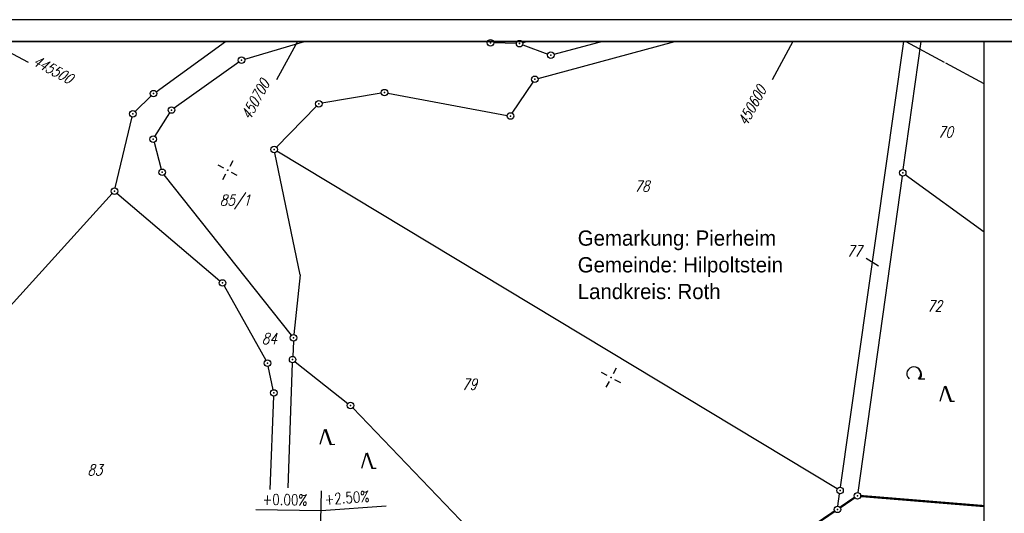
# Model space of a CAD drawing. Extents: x 0 to 1135, y 0 to 420.
# Tile 62 of 79: x 729 to 955, y 307 to 420. Entities that reach past the tile are written whole.
import ezdxf

# ---------------------------------------------------------------- set-up
doc = ezdxf.new("R2010")
doc.units = 0
doc.header["$LTSCALE"] = 2
doc.header["$MEASUREMENT"] = 0
doc.linetypes.add('AUSGEZOGEN', pattern=[0])
doc.layers.get('0').update_dxf_attribs({"color": 8, "linetype": 'AUSGEZOGEN'})
for name, color, linetype in [('FLSTNR', 8, 'AUSGEZOGEN'), ('GRENZL', 8, 'AUSGEZOGEN'), ('GRENZL-BAB', 7, 'AUSGEZOGEN'), ('GRENZP', 8, 'AUSGEZOGEN'), ('GRENZP-BAB', 7, 'AUSGEZOGEN'), ('NETZ', 250, 'AUSGEZOGEN'), ('NZ', 8, 'AUSGEZOGEN'), ('RAHMEN', 250, 'AUSGEZOGEN'), ('SCHRIFT', 8, 'AUSGEZOGEN'), ('WALD', 8, 'AUSGEZOGEN')]:
    doc.layers.add(name, color=color, linetype=linetype)
doc.styles.add('ROMANS', font='romans.shx', dxfattribs={"width": 0.8})
doc.styles.add('UNIR-H', font='unir_h.shx', dxfattribs={"width": 0.8})

# ---------------------------------------------------------------- blocks, each defined once
blk = doc.blocks.new('IKR')
at = {"color": 0}
for p, q in [((0, 1), (0, 2.5)), ((-2.5, 0), (-1, 0)), ((1, 0), (2.5, 0)), ((0, -2.5), (0, -1))]:
    blk.add_line(p, q, dxfattribs=at)
blk.add_circle((0, 0), 0.05, dxfattribs=at)
blk.add_point((0, 0), dxfattribs=at)
blk = doc.blocks.new('NW')
at = {"color": 0}
for p, q in [((-1.09, 0), (-0.02, 3.47)), ((-0.02, 3.47), (1.19, -0.02)), ((0.08, 3.5), (1.29, 0)), ((0.19, 3.49), (1.41, -0.01)), ((1.18, -0.01), (2.23, 0.02))]:
    blk.add_line(p, q, dxfattribs=at)
blk = doc.blocks.new('LW')
at = {"color": 0}
blk.add_line((1.18, 0), (2.58, 0), dxfattribs=at)
for centre, radius, start, end in [((0.07, 1.19), 1.6, 312.7202, 226.7249), ((0.17, 1.08), 1.68, 321.1992, 68.9844), ((0.08, 1.13), 1.67, 319.2916, 65.2101)]:
    blk.add_arc(centre, radius, start, end, dxfattribs=at)
blk = doc.blocks.new('GST')
at = {"color": 0}
blk.add_circle((0, 0), 0.75, dxfattribs=at)
blk.add_point((0, 0), dxfattribs=at)

msp = doc.modelspace()

# ---------------------------------------------------------------- linework, layer by layer
at = {"layer": 'FLSTNR'}
msp.add_line((922.89, 365.31), (925.71, 363.55), dxfattribs=at)
at = {"layer": 'GRENZL'}
for p, q in [((759.98, 403.47), (775.93, 415)), ((780.32, 410.94), (794.02, 415)), ((842.64, 414.52), (837.47, 414.67)), ((844.1, 414.24), (849.85, 412.12)), ((845.28, 415), (844.12, 414.69)), ((847.62, 406.51), (878.97, 415)), ((862.38, 415), (851.27, 412.05)), ((917.02, 312.73), (931.54, 415)), ((931.39, 385.6), (935.54, 415)), ((778.99, 410.29), (764.13, 399.7)), ((841.72, 398.53), (846.48, 405.69)), ((755.19, 398.94), (758.84, 402.51)), ((811.65, 403.15), (798.05, 400.82)), ((813.13, 403.13), (840.57, 398.04)), ((796.79, 400.16), (787.59, 390.73)), ((750.61, 381.39), (754.48, 397.68)), ((759.73, 393.23), (763.12, 398.63)), ((759.52, 391.88), (761.17, 385.7)), ((793.02, 361.46), (787.22, 389.46)), ((916.27, 312.37), (787.71, 389.81)), ((791.04, 347.58), (761.84, 384.39)), ((931.18, 384.12), (921, 311.52)), ((950, 371.24), (931.89, 384.42)), ((704.08, 329.56), (749.93, 380.11)), ((751.01, 380.18), (774.64, 360.08)), ((793.02, 361.46), (791.59, 347.74)), ((775.58, 358.94), (785.2, 341.85)), ((791.48, 346.24), (791.34, 342.75)), ((790.27, 312.62), (791.28, 341.25)), ((791.89, 341.53), (803.98, 331.93)), ((786.84, 335.09), (785.72, 340.47)), ((786.19, 312.18), (786.97, 333.61)), ((862.05, 271.62), (805.09, 330.92)), ((916.41, 308.39), (916.81, 311.24))]:
    msp.add_line(p, q, dxfattribs=at)
at = {"layer": 'GRENZL-BAB', "const_width": 0.5}
for points in [[(920.27, 310.35), (916.93, 308.07)], [(921.64, 310.71), (950, 308.39)], [(863.19, 271.5), (915.69, 307.23)]]:
    msp.add_lwpolyline(points, dxfattribs=at)
at = {"layer": 'NETZ'}
for p, q in [((721.8, 414.98), (730.6, 410.22)), ((792.4, 414.98), (787.64, 406.18)), ((906.08, 414.98), (901.33, 406.18)), ((932.03, 414.98), (940.83, 410.22)), ((949.98, 405.27), (941.18, 410.03))]:
    msp.add_line(p, q, dxfattribs=at)
at = {"layer": 'NZ'}
for p, q in [((796.41, 220.16), (797.91, 311.92)), ((782.84, 307.64), (797.84, 307.39)), ((797.84, 307.39), (812.8, 308.45))]:
    msp.add_line(p, q, dxfattribs=at)
at = {"layer": 'RAHMEN'}
for p, q in [((1135, 420), (0, 420)), ((950, 0), (950, 415))]:
    msp.add_line(p, q, dxfattribs=at)
at = {"layer": 'RAHMEN', "const_width": 0.35}
msp.add_lwpolyline([(25, 5), (1130, 5), (1130, 415), (25, 415), (25, 5)], dxfattribs=at)

# ---------------------------------------------------------------- block references
at = {"layer": 'GRENZP'}
for p in [(836.72, 414.69), (843.39, 414.5), (779.6, 410.73), (850.55, 411.86), (846.89, 406.32), (759.38, 403.03), (812.39, 403.27), (763.52, 399.27), (797.31, 400.7), (754.65, 398.41), (841.31, 397.9), (759.33, 392.6), (787.06, 390.2), (761.37, 384.98), (931.29, 384.86), (750.44, 380.66), (775.21, 359.59), (791.51, 346.99), (785.57, 341.2), (791.31, 342), (786.99, 334.36), (804.57, 331.46), (916.91, 311.99)]:
    msp.add_blockref('GST', p, dxfattribs=at)
at = {"layer": 'GRENZP-BAB'}
for p in [(920.89, 310.77), (916.31, 307.65)]:
    msp.add_blockref('GST', p, dxfattribs=at)
at = {"layer": 'NETZ', "rotation": 151.5965}
for p in [(776.42, 385.44), (864.39, 337.87)]:
    msp.add_blockref('IKR', p, dxfattribs=at)
at = {"layer": 'WALD'}
for name, p in [('LW', (933.76, 337.56)), ('NW', (940.96, 332.46)), ('NW', (798.76, 322.57)), ('NW', (808.26, 317.11))]:
    msp.add_blockref(name, p, dxfattribs=at)

# ---------------------------------------------------------------- texts
at = {"layer": 'FLSTNR', "style": 'ROMANS', "oblique": 15, "width": 0.8}
for s, p in [('70', (939.38, 392.99)), ('78', (869.76, 380.55)), ('85/1', (774.61, 377.35)), ('77', (918.48, 365.66)), ('72', (936.88, 353.06)), ('84', (784.26, 345.58)), ('79', (830.18, 335.11)), ('83', (744.23, 315.44))]:
    msp.add_text(s, height=2.5, dxfattribs=at).set_placement(p)
at = {"layer": 'NETZ', "style": 'ROMANS', "oblique": 16.6, "width": 0.75}
for s, rotation, p in [('445500', 331.5965, (731.48, 409.75)), ('450700', 61.5965, (781.56, 396.83)), ('450600', 61.5965, (895.5, 395.41))]:
    msp.add_text(s, height=2.5, rotation=rotation, dxfattribs=at).set_placement(p)
at = {"layer": 'NZ', "style": 'ROMANS', "width": 0.8}
for s, rotation, p in [('+2.50%%%', 4.0605, (798.71, 308.69)), ('+0.00%%%', 359.0605, (784.39, 308.7))]:
    msp.add_text(s, height=2.5, rotation=rotation, dxfattribs=at).set_placement(p)
at = {"layer": 'SCHRIFT', "style": 'UNIR-H'}
for s, p in [('Gemarkung: Pierheim', (856.73, 368.14)), ('Gemeinde: Hilpoltstein', (856.73, 362.01)), ('Landkreis: Roth', (856.73, 355.89))]:
    msp.add_text(s, height=3.5, dxfattribs=at).set_placement(p)

doc.saveas('drawing.dxf')
